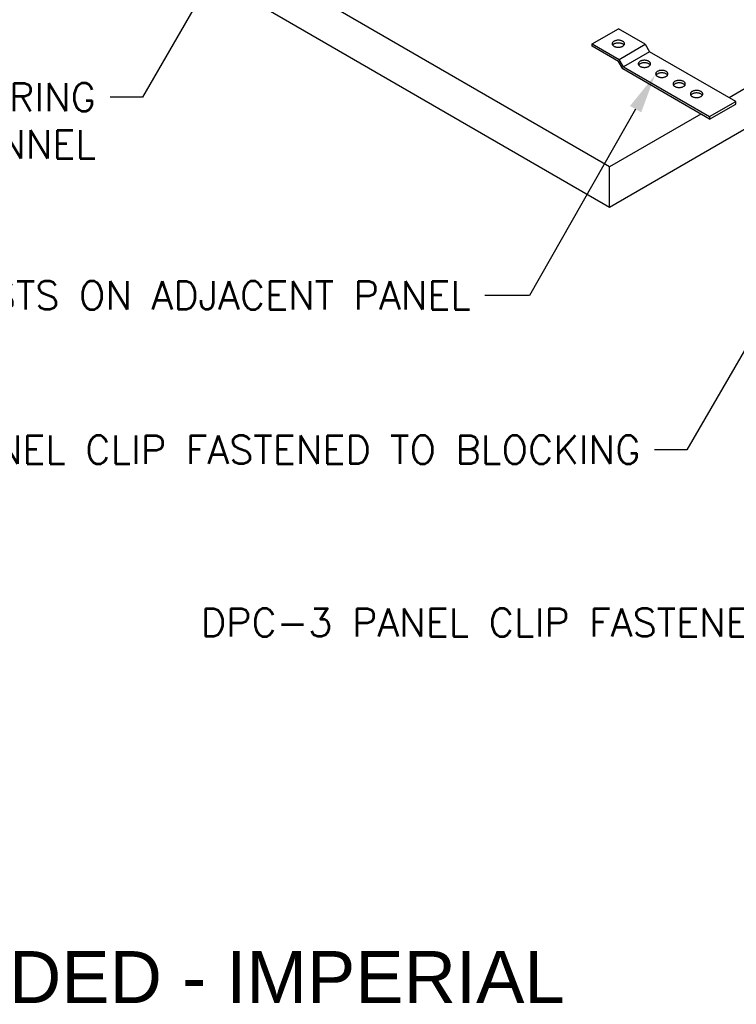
# Model space of a CAD drawing. Header units: inches. Extents: x 31 to 585, y 3457 to 3603.
# Tile 16 of 24: x 258 to 287, y 3532 to 3572. Entities that reach past the tile are written whole.
import ezdxf
from ezdxf import colors
from ezdxf.entities.mleader import LeaderData, LeaderLine
from ezdxf.math import Vec2, Vec3

# ---------------------------------------------------------------- set-up
doc = ezdxf.new("R2010")
doc.units = ezdxf.units.IN
doc.header["$MEASUREMENT"] = 0
for name, color, linetype in [('1-MOUNT', 155, 'Continuous'), ('1-PANEL', 6, 'Continuous'), ('1-TEXT', 2, 'Continuous')]:
    doc.layers.add(name, color=color, linetype=linetype)
doc.styles.add('GEN NOTES', font='ARIALUNI.TTF')
doc.styles.add('TEXT', font='romans.shx')

msp = doc.modelspace()

# ---------------------------------------------------------------- linework, layer by layer
at = {"layer": '1-MOUNT'}
for p, q in [((280.78317, 3571.48752), (281.84312, 3572.09979)), ((282.93943, 3571.46652), (281.84312, 3572.09979)), ((280.78317, 3571.38532), (280.78317, 3571.48752)), ((280.78317, 3571.48752), (281.87948, 3570.85394)), ((281.87948, 3570.85394), (282.93943, 3571.46652)), ((282.93943, 3571.46652), (283.11593, 3571.16023)), ((281.84312, 3570.77306), (280.78317, 3571.38532)), ((283.11593, 3571.16023), (282.0563, 3570.54796)), ((286.6121, 3569.14034), (283.11593, 3571.16023)), ((282.01962, 3570.46708), (281.84312, 3570.77306)), ((282.0563, 3570.54796), (281.87948, 3570.85394)), ((285.55215, 3568.42587), (282.01962, 3570.46708)), ((282.0563, 3570.54796), (285.55215, 3568.52776)), ((285.55215, 3568.52776), (286.6121, 3569.14034)), ((285.55215, 3568.42587), (286.6121, 3569.03814)), ((286.6121, 3569.03814), (286.6121, 3569.14034)), ((285.55215, 3568.52776), (285.55215, 3568.42587))]:
    msp.add_line(p, q, dxfattribs=at)
for points in [[(282.07103, 3571.4289), (282.08044, 3571.44301), (282.08734, 3571.45743), (282.09141, 3571.47248), (282.09267, 3571.48752), (282.09141, 3571.50257), (282.08734, 3571.51762), (282.08044, 3571.53204), (282.07103, 3571.54615), (282.05943, 3571.55963), (282.04501, 3571.57248), (282.02871, 3571.58408), (282.01021, 3571.59474), (281.98984, 3571.60415), (281.96789, 3571.61261), (281.94469, 3571.61951), (281.92024, 3571.62484), (281.89485, 3571.6286), (281.86914, 3571.63111), (281.84312, 3571.63174), (281.81678, 3571.63111), (281.79108, 3571.6286), (281.76568, 3571.62484), (281.74123, 3571.61951), (281.71803, 3571.61261), (281.69609, 3571.60415), (281.67571, 3571.59474), (281.65721, 3571.58408), (281.64091, 3571.57248), (281.62649, 3571.55963), (281.61489, 3571.54615), (281.60548, 3571.53204), (281.59859, 3571.51762), (281.59451, 3571.50257), (281.59326, 3571.48752), (281.59451, 3571.47248), (281.59859, 3571.45743), (281.60548, 3571.44301), (281.61489, 3571.4289), (281.62649, 3571.41542), (281.64091, 3571.40257), (281.65721, 3571.39097), (281.67571, 3571.38031), (281.69609, 3571.37059), (281.71803, 3571.36244), (281.74123, 3571.35554), (281.76568, 3571.35021), (281.79108, 3571.34645), (281.81678, 3571.34394), (281.84312, 3571.34331), (281.86914, 3571.34394), (281.89485, 3571.34645), (281.92024, 3571.35021), (281.94469, 3571.35554), (281.96789, 3571.36244), (281.98984, 3571.37059), (282.01021, 3571.38031), (282.02871, 3571.39097), (282.04501, 3571.40257), (282.05943, 3571.41542)], [(282.82563, 3570.80817), (282.80118, 3570.80284), (282.77798, 3570.79594), (282.75603, 3570.78779), (282.73566, 3570.77839), (282.71716, 3570.76773), (282.70054, 3570.75581), (282.68644, 3570.74327), (282.67452, 3570.72979), (282.66512, 3570.71568), (282.65854, 3570.70095), (282.65446, 3570.68622), (282.65289, 3570.67117), (282.65446, 3570.65612), (282.65854, 3570.64107), (282.66512, 3570.62634), (282.67452, 3570.61223), (282.68644, 3570.59875), (282.70054, 3570.58621), (282.71716, 3570.57461), (282.73566, 3570.56395), (282.75603, 3570.55423), (282.77798, 3570.54608), (282.80118, 3570.53918), (282.82563, 3570.53385), (282.85071, 3570.52978), (282.87673, 3570.52758), (282.90275, 3570.52664), (282.92877, 3570.52758), (282.95479, 3570.52978), (282.97987, 3570.53385), (283.00433, 3570.53918), (283.02753, 3570.54608), (283.04947, 3570.55423), (283.06985, 3570.56395), (283.08835, 3570.57461), (283.10496, 3570.58621), (283.11907, 3570.59875), (283.13098, 3570.61223), (283.14039, 3570.62634), (283.14697, 3570.64107), (283.15136, 3570.65612), (283.15261, 3570.67117), (283.15136, 3570.68622), (283.14697, 3570.70095), (283.14039, 3570.71568), (283.13098, 3570.72979), (283.11907, 3570.74327), (283.10496, 3570.75581), (283.08835, 3570.76773), (283.06985, 3570.77839), (283.04947, 3570.78779), (283.02753, 3570.79594), (283.00433, 3570.80284), (282.97987, 3570.80817), (282.95479, 3570.81224), (282.92877, 3570.81475), (282.90275, 3570.81538), (282.87673, 3570.81475), (282.85071, 3570.81224)], [(283.77648, 3570.15546), (283.79498, 3570.16612), (283.81128, 3570.17803), (283.8257, 3570.19057), (283.83761, 3570.20405), (283.84702, 3570.21816), (283.8536, 3570.23289), (283.85768, 3570.24763), (283.85925, 3570.26299), (283.85768, 3570.27804), (283.8536, 3570.29277), (283.84702, 3570.30751), (283.83761, 3570.32161), (283.8257, 3570.33509), (283.81128, 3570.34763), (283.79498, 3570.35955), (283.77648, 3570.37021), (283.7561, 3570.37961), (283.73416, 3570.38776), (283.71096, 3570.39466), (283.68651, 3570.39999), (283.66111, 3570.40406), (283.63541, 3570.40626), (283.60938, 3570.4072), (283.58336, 3570.40626), (283.55734, 3570.40406), (283.53226, 3570.39999), (283.50781, 3570.39466), (283.4843, 3570.38776), (283.46235, 3570.37961), (283.44229, 3570.37021), (283.42379, 3570.35955), (283.40718, 3570.34763), (283.39307, 3570.33509), (283.38116, 3570.32161), (283.37175, 3570.30751), (283.36485, 3570.29277), (283.36078, 3570.27804), (283.35952, 3570.26299), (283.36078, 3570.24763), (283.36485, 3570.23289), (283.37175, 3570.21816), (283.38116, 3570.20405), (283.39307, 3570.19057), (283.40718, 3570.17803), (283.42379, 3570.16612), (283.44229, 3570.15546), (283.46235, 3570.14605), (283.4843, 3570.1379), (283.50781, 3570.131), (283.53226, 3570.12568), (283.55734, 3570.1216), (283.58336, 3570.11941), (283.60938, 3570.11846), (283.63541, 3570.11941), (283.66111, 3570.1216), (283.68651, 3570.12568), (283.71096, 3570.131), (283.73416, 3570.1379), (283.7561, 3570.14605)], [(284.34204, 3569.71091), (284.36774, 3569.71342), (284.39314, 3569.7175), (284.41759, 3569.72283), (284.44079, 3569.72972), (284.46274, 3569.73787), (284.48311, 3569.74728), (284.50161, 3569.75794), (284.51791, 3569.76985), (284.53233, 3569.78239), (284.54393, 3569.79587), (284.55334, 3569.80998), (284.56023, 3569.82471), (284.56431, 3569.83945), (284.56556, 3569.8545), (284.56431, 3569.86954), (284.56023, 3569.88459), (284.55334, 3569.89933), (284.54393, 3569.91344), (284.53233, 3569.92692), (284.51791, 3569.93946), (284.50161, 3569.95106), (284.48311, 3569.96171), (284.46274, 3569.97143), (284.44079, 3569.97958), (284.41759, 3569.98648), (284.39314, 3569.99181), (284.36774, 3569.99589), (284.34204, 3569.99808), (284.3157, 3569.99902), (284.28968, 3569.99808), (284.26398, 3569.99589), (284.23858, 3569.99181), (284.21413, 3569.98648), (284.19093, 3569.97958), (284.16898, 3569.97143), (284.14861, 3569.96171), (284.13011, 3569.95106), (284.11381, 3569.93946), (284.09939, 3569.92692), (284.08779, 3569.91344), (284.07838, 3569.89933), (284.07149, 3569.88459), (284.06741, 3569.86954), (284.06616, 3569.8545), (284.06741, 3569.83945), (284.07149, 3569.82471), (284.07838, 3569.80998), (284.08779, 3569.79587), (284.09939, 3569.78239), (284.11381, 3569.76985), (284.13011, 3569.75794), (284.14861, 3569.74728), (284.16898, 3569.73787), (284.19093, 3569.72972), (284.21413, 3569.72283), (284.23858, 3569.7175), (284.26398, 3569.71342), (284.28968, 3569.71091), (284.3157, 3569.71029)], [(285.16937, 3569.3297), (285.18943, 3569.3391), (285.20793, 3569.34976), (285.22454, 3569.36167), (285.23865, 3569.37421), (285.25056, 3569.38769), (285.25997, 3569.4018), (285.26687, 3569.41622), (285.27094, 3569.43127), (285.2722, 3569.44632), (285.27094, 3569.46137), (285.26687, 3569.47641), (285.25997, 3569.49084), (285.25056, 3569.50494), (285.23865, 3569.51842), (285.22454, 3569.53128), (285.20793, 3569.54288), (285.18943, 3569.55354), (285.16937, 3569.56325), (285.14742, 3569.57141), (285.12391, 3569.5783), (285.09946, 3569.58363), (285.07438, 3569.58771), (285.04836, 3569.5899), (285.02233, 3569.59084), (284.99631, 3569.5899), (284.97061, 3569.58771), (284.94521, 3569.58363), (284.92076, 3569.5783), (284.89756, 3569.57141), (284.87562, 3569.56325), (284.85524, 3569.55354), (284.83674, 3569.54288), (284.82044, 3569.53128), (284.80602, 3569.51842), (284.79411, 3569.50494), (284.7847, 3569.49084), (284.77812, 3569.47641), (284.77404, 3569.46137), (284.77247, 3569.44632), (284.77404, 3569.43127), (284.77812, 3569.41622), (284.7847, 3569.4018), (284.79411, 3569.38769), (284.80602, 3569.37421), (284.82044, 3569.36167), (284.83674, 3569.34976), (284.85524, 3569.3391), (284.87562, 3569.3297), (284.89756, 3569.32154), (284.92076, 3569.31465), (284.94521, 3569.309), (284.97061, 3569.30524), (284.99631, 3569.30273), (285.02233, 3569.30211), (285.04836, 3569.30273), (285.07438, 3569.30524), (285.09946, 3569.309), (285.12391, 3569.31465), (285.14742, 3569.32154)]]:
    msp.add_lwpolyline(points, close=True, dxfattribs=at)
for points in [[(281.60977, 3571.43658), (281.61489, 3571.44426), (281.62649, 3571.45774), (281.64091, 3571.47028), (281.65721, 3571.48188), (281.67571, 3571.49285), (281.69609, 3571.50226), (281.71803, 3571.51041), (281.74123, 3571.51731), (281.76568, 3571.52264), (281.79108, 3571.52671), (281.81678, 3571.52891), (281.84312, 3571.52985), (281.86914, 3571.52891), (281.89485, 3571.52671), (281.92024, 3571.52264), (281.94469, 3571.51731), (281.96789, 3571.51041), (281.98984, 3571.50226), (282.01021, 3571.49285), (282.02871, 3571.48188), (282.04501, 3571.47028), (282.05943, 3571.45774), (282.07103, 3571.44426), (282.07615, 3571.43658)], [(283.1361, 3570.61991), (283.13098, 3570.62759), (283.11907, 3570.64107), (283.10496, 3570.65393), (283.08835, 3570.66552), (283.06985, 3570.67618), (283.04947, 3570.6859), (283.02753, 3570.69405), (283.00433, 3570.70095), (282.97987, 3570.70628), (282.95479, 3570.71004), (282.92877, 3570.71255), (282.90275, 3570.71318), (282.87673, 3570.71255), (282.85071, 3570.71004), (282.82563, 3570.70628), (282.80118, 3570.70095), (282.77798, 3570.69405), (282.75603, 3570.6859), (282.73566, 3570.67618), (282.71716, 3570.66552), (282.70054, 3570.65393), (282.68644, 3570.64107), (282.67452, 3570.62759), (282.6694, 3570.61991)], [(283.84273, 3570.21173), (283.83761, 3570.21941), (283.8257, 3570.23289), (283.81128, 3570.24575), (283.79498, 3570.25735), (283.77648, 3570.26801), (283.7561, 3570.27741), (283.73416, 3570.28587), (283.71096, 3570.29277), (283.68651, 3570.2981), (283.66111, 3570.30186), (283.63541, 3570.30437), (283.60938, 3570.305), (283.58336, 3570.30437), (283.55734, 3570.30186), (283.53226, 3570.2981), (283.50781, 3570.29277), (283.4843, 3570.28587), (283.46235, 3570.27741), (283.44229, 3570.26801), (283.42379, 3570.25735), (283.40718, 3570.24575), (283.39307, 3570.23289), (283.38116, 3570.21941), (283.37604, 3570.21173)], [(284.54905, 3569.80355), (284.54393, 3569.81123), (284.53233, 3569.82471), (284.51791, 3569.83725), (284.50161, 3569.84917), (284.48311, 3569.85983), (284.46274, 3569.86923), (284.44079, 3569.8777), (284.41759, 3569.88428), (284.39314, 3569.88992), (284.36774, 3569.89368), (284.34204, 3569.89619), (284.3157, 3569.89682), (284.28968, 3569.89619), (284.26398, 3569.89368), (284.23858, 3569.88992), (284.21413, 3569.88428), (284.19093, 3569.8777), (284.16898, 3569.86923), (284.14861, 3569.85983), (284.13011, 3569.84917), (284.11381, 3569.83725), (284.09939, 3569.82471), (284.08779, 3569.81123), (284.08267, 3569.80355)], [(285.25568, 3569.39537), (285.25056, 3569.40306), (285.23865, 3569.41654), (285.22454, 3569.42908), (285.20793, 3569.44099), (285.18943, 3569.45165), (285.16937, 3569.46105), (285.14742, 3569.4692), (285.12391, 3569.4761), (285.09946, 3569.48174), (285.07438, 3569.48551), (285.04836, 3569.48801), (285.02233, 3569.48864), (284.99631, 3569.48801), (284.97061, 3569.48551), (284.94521, 3569.48174), (284.92076, 3569.4761), (284.89756, 3569.4692), (284.87562, 3569.46105), (284.85524, 3569.45165), (284.83674, 3569.44099), (284.82044, 3569.42908), (284.80602, 3569.41654), (284.79411, 3569.40306), (284.78899, 3569.39537)]]:
    msp.add_lwpolyline(points, dxfattribs=at)
at = {"layer": '1-PANEL'}
for p, q in [((281.48627, 3566.48721), (264.53031, 3576.28476)), ((264.53031, 3574.65274), (281.48627, 3564.8552)), ((281.48627, 3564.8552), (298.44404, 3574.65274)), ((295.09294, 3574.34862), (286.34522, 3569.29453)), ((285.19697, 3568.63111), (281.48627, 3566.48721)), ((281.48627, 3564.8552), (281.48627, 3566.48721))]:
    msp.add_line(p, q, dxfattribs=at)

# ---------------------------------------------------------------- texts
at = {"layer": '1-TEXT', "insert": (233.02613, 3533.5591), "char_height": 2.109375, "width": 46.4539595, "attachment_point": 4, "style": 'GEN NOTES'}
msp.add_mtext('\\pi0.14328;DIRECT SUSPENDED - IMPERIAL', dxfattribs=at)

# ---------------------------------------------------------------- leaders
at = {"layer": '1-TEXT'}
ml = msp.add_multileader_mtext('Standard', dxfattribs=at)
ml.set_content('DPC-3 PANEL CLIP FASTENED TO FURRING\\PCHANNEL', color=256, style='TEXT')
ml.set_leader_properties(color=4, linetype='ByLayer', lineweight=-1)
ml.build(insert=Vec2(0, 0))
ml.multileader.update_dxf_attribs({"dogleg_length": 0.36, "arrow_head_size": 1.59375, "scale": 8.5})
ctx = ml.context
ctx.base_point, ctx.scale, ctx.char_height, ctx.arrow_head_size, ctx.landing_gap_size, ctx.plane_origin = Vec3(240.41992, 3569.31851), 8.5, 1.1475, 1.59375, 0.57375, Vec3(263.4792, 3566.43162)
ctx.text_align_type = 2
notes = []
notes.append((ctx, [(0, (1, 1, 0), (262.49821, 3569.31851), (-1, 0), 1.31401, [(0, [(267.38078, 3577.74651)], 0, [])])]))
ctx.mtext.insert, ctx.mtext.width, ctx.mtext.alignment, ctx.mtext.flow_direction = Vec3(260.61045, 3569.89226), 24.880614, 3, 5
ml = msp.add_multileader_mtext('Standard', dxfattribs=at)
ml.set_content('DPC-3 PANEL CLIP RESTS ON ADJACENT PANEL', color=256, style='TEXT')
ml.set_leader_properties(color=4, linetype='ByLayer', lineweight=-1)
ml.build(insert=Vec2(0, 0))
ml.multileader.update_dxf_attribs({"dogleg_length": 0.36, "arrow_head_size": 1.59375, "scale": 8.5})
ctx = ml.context
ctx.base_point, ctx.scale, ctx.char_height, ctx.arrow_head_size, ctx.landing_gap_size, ctx.plane_origin = Vec3(252.05005, 3561.26295), 8.5, 1.1475, 1.59375, 0.57375, Vec3(280.52326, 3558.37606)
ctx.text_align_type = 2
notes.append((ctx, [(0, (1, 1, 0), (278.22826, 3561.26295), (-1, 0), 1.80749, [(0, [(283.33477, 3570.21626)], 0, [])])]))
ctx.mtext.insert, ctx.mtext.width, ctx.mtext.alignment, ctx.mtext.flow_direction = Vec3(275.84701, 3561.8367), 24.880614, 3, 5
ml = msp.add_multileader_mtext('Standard', dxfattribs=at)
ml.set_content('DPC-3 PANEL CLIP FASTENED TO BLOCKING', color=256, style='TEXT')
ml.set_leader_properties(color=4, linetype='ByLayer', lineweight=-1)
ml.build(insert=Vec2(0, 0))
ml.multileader.update_dxf_attribs({"dogleg_length": 0.36, "arrow_head_size": 1.59375, "scale": 8.5})
ctx = ml.context
ctx.base_point, ctx.scale, ctx.char_height, ctx.arrow_head_size, ctx.landing_gap_size, ctx.plane_origin = Vec3(261.46083, 3554.99325), 8.5, 1.1475, 1.59375, 0.57375, Vec3(285.61297, 3552.10636)
ctx.text_align_type = 2
notes.append((ctx, [(0, (1, 1, 0), (284.63198, 3554.99325), (-1, 0), 1.31401, [(0, [(289.51509, 3563.42362)], 0, [])])]))
ctx.mtext.insert, ctx.mtext.width, ctx.mtext.alignment, ctx.mtext.flow_direction = Vec3(282.74422, 3555.567), 24.880614, 3, 5
ml = msp.add_multileader_mtext('Standard', dxfattribs=at)
ml.set_content('DPC-3 PANEL CLIP FASTENED CEILING \\PTRACK', color=256, style='TEXT')
ml.set_leader_properties(color=4, linetype='ByLayer', lineweight=-1)
ml.build(insert=Vec2(0, 0))
ml.multileader.update_dxf_attribs({"dogleg_length": 0.36, "arrow_head_size": 1.59375, "scale": 8.5})
ctx = ml.context
ctx.base_point, ctx.scale, ctx.char_height, ctx.arrow_head_size, ctx.landing_gap_size, ctx.plane_origin = Vec3(277.26172, 3547.97757), 8.5, 1.1475, 1.59375, 0.57375, Vec3(297.53422, 3545.09068)
ctx.text_align_type = 2
notes.append((ctx, [(0, (1, 1, 0), (296.55323, 3547.97757), (-1, 0), 1.31401, [(0, [(301.47624, 3556.47911)], 0, [])])]))
ctx.mtext.insert, ctx.mtext.width, ctx.mtext.alignment, ctx.mtext.flow_direction = Vec3(294.66547, 3548.55132), 24.880614, 3, 5
for ctx, leaders in notes:
    for number, flags, end, landing, length, lines in leaders:
        leader = LeaderData()
        leader.index, (leader.has_last_leader_line, leader.has_dogleg_vector, leader.attachment_direction) = number, flags
        leader.last_leader_point, leader.dogleg_vector, leader.dogleg_length = Vec3(end), Vec3(landing), length
        for number, points, colour, breaks in lines:
            line = LeaderLine()
            line.index, line.vertices, line.color, line.breaks = number, Vec3.list(points), colors.encode_raw_color(colour), breaks
            leader.lines.append(line)
        ctx.leaders.append(leader)

doc.saveas('drawing.dxf')
